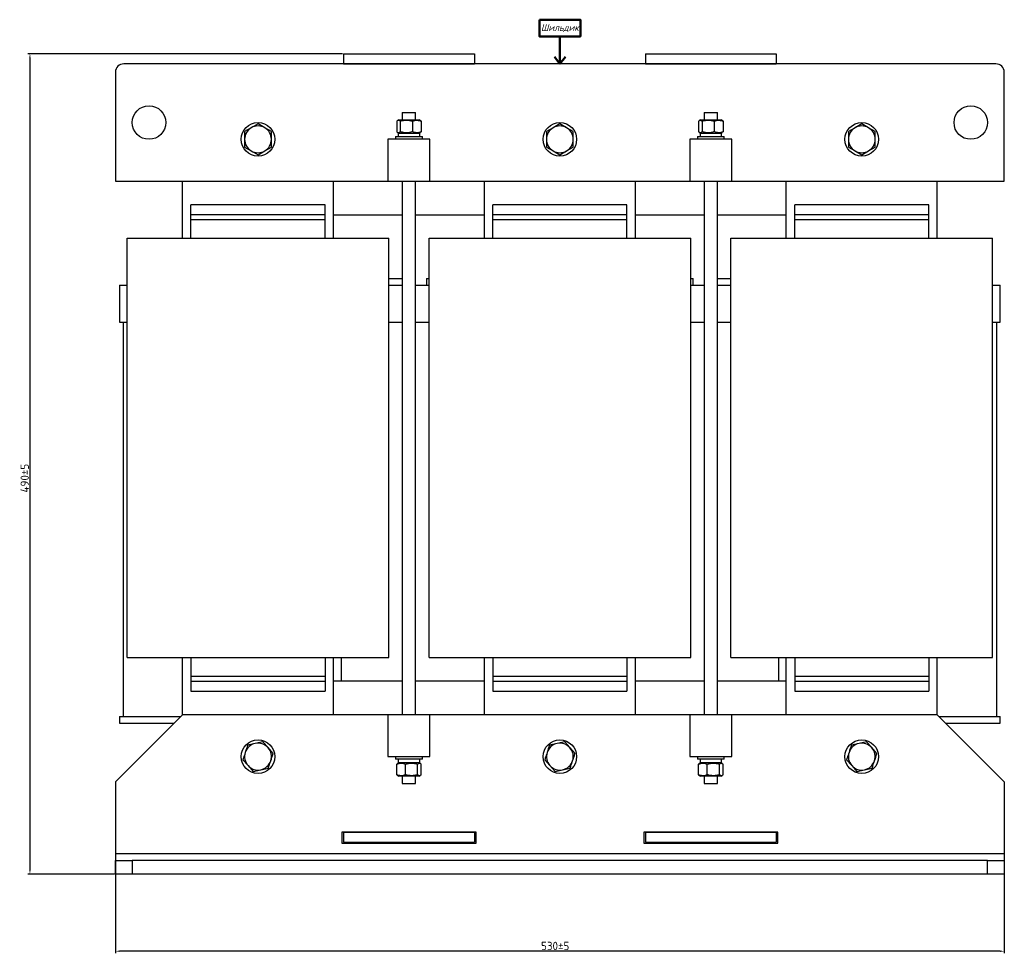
# Model space of a CAD drawing. Header units: millimetres. Extents: x -674 to 673, y -298 to 908.
# Tile 2 of 3: x -648 to -61, y 352 to 908. Entities that reach past the tile are written whole.
import ezdxf

# ---------------------------------------------------------------- set-up
doc = ezdxf.new("R2010")
doc.units = ezdxf.units.MM
doc.layers.get('0').update_dxf_attribs({"lineweight": 50})
doc.styles.add('GOST-2.304_Type-B', font='GOST Common.ttf')
doc.styles.add('GOST-2.304_Type-B_italic', font='GOST Common Italic.ttf')
doc.dimstyles.new('ISO-25', dxfattribs={"dimtxt": 5, "dimasz": 2.5, "dimexe": 1.25, "dimexo": 0.625, "dimtad": 1, "dimtoh": 1, "dimdec": 0, "dimtxsty": 'GOST-2.304_Type-B', "dimcen": 2.5, "dimadec": 0, "dimazin": 0, "dimtfac": 1, "dimtdec": 0, "dimtmove": 0, "dimatfit": 3, "dimfxl": 1, "dimarcsym": 0})

# ---------------------------------------------------------------- blocks, each defined once
blk = doc.blocks.new('Шильдик_2')
for p, q in [((0, 16.33), (0, 0)), ((0, 0), (-3.2, 4.27)), ((0, 0), (3.39, 4.27))]:
    blk.add_line(p, q)
blk.add_lwpolyline([(-12.21, 26.31), (12.21, 26.31), (12.21, 16.33), (-12.21, 16.33)], close=True)
at = {"insert": (0, 21.32), "char_height": 4, "width": 24.4105, "attachment_point": 5, "style": 'GOST-2.304_Type-B_italic'}
blk.add_mtext('Шильдик', dxfattribs=at)
blk = doc.blocks.new('*D61')
at = {"color": 0, "linetype": 'Continuous', "lineweight": -2, "transparency": 16777216}
for p, q in [((-591.03, 424.35), (-591.03, 351.72)), ((-61.03, 424.35), (-61.03, 351.72)), ((-63.53, 352.97), (-588.53, 352.97))]:
    blk.add_line(p, q, dxfattribs=at)
at = {"color": 0, "linetype": 'Continuous', "transparency": 16777216}
for points in [[(-588.53, 353.39), (-588.53, 352.56), (-591.03, 352.97)], [(-63.53, 353.39), (-63.53, 352.56), (-61.03, 352.97)]]:
    blk.add_solid(points, dxfattribs=at)
at = {"layer": 'Defpoints', "color": 0, "linetype": 'Continuous', "transparency": 16777216}
for p in [(-591.03, 424.97), (-61.03, 424.97), (-591.03, 352.97)]:
    blk.add_point(p, dxfattribs=at)
at = {"color": 0, "linetype": 'Continuous', "lineweight": 18, "transparency": 16777216, "insert": (-328.84, 358.6), "char_height": 5, "attachment_point": 2, "style": 'GOST-2.304_Type-B'}
blk.add_mtext('530±5', dxfattribs=at)
blk = doc.blocks.new('*D62')
at = {"color": 0, "linetype": 'Continuous', "lineweight": -2, "transparency": 16777216}
for p, q in [((-455.66, 887.97), (-643.28, 887.97)), ((-642.03, 885.47), (-642.03, 401.47)), ((-591.66, 398.97), (-643.28, 398.97))]:
    blk.add_line(p, q, dxfattribs=at)
at = {"color": 0, "linetype": 'Continuous', "transparency": 16777216}
for points in [[(-642.45, 885.47), (-641.62, 885.47), (-642.03, 887.97)], [(-642.45, 401.47), (-641.62, 401.47), (-642.03, 398.97)]]:
    blk.add_solid(points, dxfattribs=at)
at = {"layer": 'Defpoints', "color": 0, "linetype": 'Continuous', "transparency": 16777216}
for p in [(-455.03, 887.97), (-642.03, 398.97), (-591.03, 398.97)]:
    blk.add_point(p, dxfattribs=at)
at = {"color": 0, "linetype": 'Continuous', "lineweight": 18, "transparency": 16777216, "insert": (-647.66, 634.97), "char_height": 5, "attachment_point": 2, "rotation": 90, "style": 'GOST-2.304_Type-B'}
blk.add_mtext('490±5', dxfattribs=at)

msp = doc.modelspace()

# ---------------------------------------------------------------- linework, layer by layer
at = {"color": 7, "linetype": 'Continuous', "lineweight": 25}
for p, q in [((-455.03, 887.97), (-455.03, 881.97)), ((-455.03, 887.97), (-377.03, 887.97)), ((-377.03, 887.97), (-377.03, 881.97)), ((-275.03, 887.97), (-197.03, 887.97)), ((-275.03, 887.97), (-275.03, 881.97)), ((-197.03, 887.97), (-197.03, 881.97)), ((-66.03, 881.97), (-586.03, 881.97)), ((-455.03, 881.97), (-377.03, 881.97)), ((-275.03, 881.97), (-197.03, 881.97)), ((-591.03, 876.97), (-591.03, 811.97)), ((-61.03, 811.97), (-61.03, 876.97)), ((-420.03, 852.97), (-420.03, 848.57)), ((-420.03, 852.97), (-412.03, 852.97)), ((-412.03, 848.57), (-412.03, 852.97)), ((-240.03, 852.97), (-240.03, 848.57)), ((-240.03, 852.97), (-232.03, 852.97)), ((-232.03, 848.57), (-232.03, 852.97)), ((-506.03, 846.21), (-510.03, 843.9)), ((-502.03, 843.9), (-506.03, 846.21)), ((-423.32, 847.77), (-423.32, 841.47)), ((-422.16, 848.57), (-422.8, 848.2)), ((-422.16, 848.57), (-410.09, 848.57)), ((-421.23, 847.77), (-421.23, 841.47)), ((-413.94, 847.77), (-413.94, 841.47)), ((-410.09, 848.57), (-409.91, 848.57)), ((-409.26, 848.2), (-409.91, 848.57)), ((-408.74, 847.77), (-409.26, 848.19)), ((-408.74, 847.77), (-408.74, 841.47)), ((-326.03, 846.21), (-330.03, 843.9)), ((-322.03, 843.9), (-326.03, 846.21)), ((-243.32, 847.77), (-243.32, 841.47)), ((-242.16, 848.57), (-242.8, 848.2)), ((-242.16, 848.57), (-230.09, 848.57)), ((-241.23, 847.77), (-241.23, 841.47)), ((-233.94, 847.77), (-233.94, 841.47)), ((-230.09, 848.57), (-229.91, 848.57)), ((-229.26, 848.2), (-229.91, 848.57)), ((-228.74, 847.77), (-229.26, 848.19)), ((-228.74, 847.77), (-228.74, 841.47)), ((-146.03, 846.21), (-150.03, 843.9)), ((-142.03, 843.9), (-146.03, 846.21)), ((-510.03, 843.9), (-514.03, 841.59)), ((-498.03, 841.59), (-502.03, 843.9)), ((-422.85, 841.07), (-422.16, 840.67)), ((-422.47, 840.67), (-422.47, 838.57)), ((-422.47, 840.67), (-409.59, 840.67)), ((-409.91, 840.67), (-409.21, 841.07)), ((-409.59, 838.57), (-409.59, 840.67)), ((-409.26, 841.16), (-408.74, 841.47)), ((-330.03, 843.9), (-334.03, 841.59)), ((-318.03, 841.59), (-322.03, 843.9)), ((-242.85, 841.07), (-242.16, 840.67)), ((-242.47, 840.67), (-242.47, 838.57)), ((-242.47, 840.67), (-229.59, 840.67)), ((-229.91, 840.67), (-229.21, 841.07)), ((-229.59, 838.57), (-229.59, 840.67)), ((-229.26, 841.16), (-228.74, 841.47)), ((-150.03, 843.9), (-154.03, 841.59)), ((-138.03, 841.59), (-142.03, 843.9)), ((-428.53, 836.97), (-428.53, 811.97)), ((-403.53, 836.97), (-428.53, 836.97)), ((-424.03, 838.57), (-424.03, 836.97)), ((-424.03, 838.57), (-408.03, 838.57)), ((-408.03, 836.97), (-408.03, 838.57)), ((-403.53, 811.97), (-403.53, 836.97)), ((-223.53, 836.97), (-248.53, 836.97)), ((-248.53, 836.97), (-248.53, 811.97)), ((-244.03, 838.57), (-244.03, 836.97)), ((-244.03, 838.57), (-228.03, 838.57)), ((-228.03, 836.97), (-228.03, 838.57)), ((-223.53, 811.97), (-223.53, 836.97)), ((-514.03, 832.35), (-510.03, 830.04)), ((-510.03, 830.04), (-506.03, 827.73)), ((-506.03, 827.73), (-502.03, 830.04)), ((-502.03, 830.04), (-498.03, 832.35)), ((-334.03, 832.35), (-330.03, 830.04)), ((-330.03, 830.04), (-326.03, 827.73)), ((-326.03, 827.73), (-322.03, 830.04)), ((-322.03, 830.04), (-318.03, 832.35)), ((-154.03, 832.35), (-150.03, 830.04)), ((-150.03, 830.04), (-146.03, 827.73)), ((-146.03, 827.73), (-142.03, 830.04)), ((-142.03, 830.04), (-138.03, 832.35)), ((-591.03, 811.97), (-428.53, 811.97)), ((-551.03, 777.97), (-551.03, 811.97)), ((-461.03, 777.97), (-461.03, 811.97)), ((-428.53, 811.97), (-403.53, 811.97)), ((-420.03, 811.97), (-420.03, 493.97)), ((-412.03, 493.97), (-412.03, 811.97)), ((-403.53, 811.97), (-248.53, 811.97)), ((-371.03, 777.97), (-371.03, 811.97)), ((-281.03, 777.97), (-281.03, 811.97)), ((-248.53, 811.97), (-223.53, 811.97)), ((-240.03, 811.97), (-240.03, 493.97)), ((-232.03, 493.97), (-232.03, 811.97)), ((-223.53, 811.97), (-61.03, 811.97)), ((-191.03, 777.97), (-191.03, 811.97)), ((-101.03, 777.97), (-101.03, 811.97)), ((-466.03, 797.97), (-546.03, 797.97)), ((-546.03, 791.97), (-546.03, 797.97)), ((-466.03, 791.97), (-466.03, 797.97)), ((-286.03, 797.97), (-366.03, 797.97)), ((-366.03, 791.97), (-366.03, 797.97)), ((-286.03, 791.97), (-286.03, 797.97)), ((-106.03, 797.97), (-186.03, 797.97)), ((-186.03, 791.97), (-186.03, 797.97)), ((-106.03, 791.97), (-106.03, 797.97)), ((-466.03, 791.97), (-546.03, 791.97)), ((-546.03, 788.97), (-546.03, 791.97)), ((-466.03, 788.97), (-546.03, 788.97)), ((-546.03, 777.97), (-546.03, 788.97)), ((-466.03, 788.97), (-466.03, 791.97)), ((-466.03, 777.97), (-466.03, 788.97)), ((-461.03, 791.97), (-420.03, 791.97)), ((-412.03, 791.97), (-371.03, 791.97)), ((-286.03, 791.97), (-366.03, 791.97)), ((-366.03, 788.97), (-366.03, 791.97)), ((-286.03, 788.97), (-366.03, 788.97)), ((-366.03, 777.97), (-366.03, 788.97)), ((-286.03, 788.97), (-286.03, 791.97)), ((-286.03, 777.97), (-286.03, 788.97)), ((-281.03, 791.97), (-240.03, 791.97)), ((-232.03, 791.97), (-191.03, 791.97)), ((-106.03, 791.97), (-186.03, 791.97)), ((-186.03, 788.97), (-186.03, 791.97)), ((-106.03, 788.97), (-186.03, 788.97)), ((-186.03, 777.97), (-186.03, 788.97)), ((-106.03, 788.97), (-106.03, 791.97)), ((-106.03, 777.97), (-106.03, 788.97)), ((-584.03, 527.97), (-584.03, 777.97)), ((-584.03, 777.97), (-552.03, 777.97)), ((-552.03, 777.97), (-460.03, 777.97)), ((-460.03, 777.97), (-428.03, 777.97)), ((-428.03, 527.97), (-428.03, 777.97)), ((-404.03, 527.97), (-404.03, 777.97)), ((-404.03, 777.97), (-372.03, 777.97)), ((-372.03, 777.97), (-280.03, 777.97)), ((-280.03, 777.97), (-248.03, 777.97)), ((-248.03, 527.97), (-248.03, 777.97)), ((-224.03, 527.97), (-224.03, 777.97)), ((-224.03, 777.97), (-192.03, 777.97)), ((-192.03, 777.97), (-100.03, 777.97)), ((-100.03, 777.97), (-68.03, 777.97)), ((-68.03, 527.97), (-68.03, 777.97)), ((-428.03, 753.97), (-420.03, 753.97)), ((-405.53, 753.97), (-405.53, 749.97)), ((-405.53, 753.97), (-404.03, 753.97)), ((-248.03, 753.97), (-246.53, 753.97)), ((-246.53, 749.97), (-246.53, 753.97)), ((-232.03, 753.97), (-224.03, 753.97)), ((-588.53, 749.97), (-588.53, 727.97)), ((-588.53, 749.97), (-584.03, 749.97)), ((-428.03, 749.97), (-420.03, 749.97)), ((-412.03, 749.97), (-404.03, 749.97)), ((-248.03, 749.97), (-240.03, 749.97)), ((-232.03, 749.97), (-224.03, 749.97)), ((-68.03, 749.97), (-63.53, 749.97)), ((-63.53, 727.97), (-63.53, 749.97)), ((-588.53, 727.97), (-584.03, 727.97)), ((-586.53, 727.97), (-586.53, 492.97)), ((-428.03, 727.97), (-420.03, 727.97)), ((-412.03, 727.97), (-404.03, 727.97)), ((-248.03, 727.97), (-240.03, 727.97)), ((-232.03, 727.97), (-224.03, 727.97)), ((-68.03, 727.97), (-63.53, 727.97)), ((-65.53, 492.97), (-65.53, 727.97)), ((-584.03, 527.97), (-552.03, 527.97)), ((-552.03, 527.97), (-546.03, 527.97)), ((-551.03, 493.97), (-551.03, 527.97)), ((-546.03, 527.97), (-546.03, 516.97)), ((-546.03, 527.97), (-466.03, 527.97)), ((-466.03, 527.97), (-466.03, 516.97)), ((-466.03, 527.97), (-460.03, 527.97)), ((-461.03, 493.97), (-461.03, 527.97)), ((-460.03, 527.97), (-428.03, 527.97)), ((-456.53, 527.97), (-456.53, 513.97)), ((-404.03, 527.97), (-372.03, 527.97)), ((-372.03, 527.97), (-366.03, 527.97)), ((-371.03, 493.97), (-371.03, 527.97)), ((-366.03, 527.97), (-366.03, 516.97)), ((-366.03, 527.97), (-286.03, 527.97)), ((-286.03, 527.97), (-286.03, 516.97)), ((-286.03, 527.97), (-280.03, 527.97)), ((-281.03, 493.97), (-281.03, 527.97)), ((-280.03, 527.97), (-248.03, 527.97)), ((-224.03, 527.97), (-192.03, 527.97)), ((-195.53, 513.97), (-195.53, 527.97)), ((-192.03, 527.97), (-186.03, 527.97)), ((-191.03, 493.97), (-191.03, 527.97)), ((-186.03, 527.97), (-186.03, 516.97)), ((-186.03, 527.97), (-106.03, 527.97)), ((-106.03, 527.97), (-106.03, 516.97)), ((-106.03, 527.97), (-100.03, 527.97)), ((-101.03, 493.97), (-101.03, 527.97)), ((-100.03, 527.97), (-68.03, 527.97)), ((-546.03, 516.97), (-546.03, 513.97)), ((-546.03, 516.97), (-466.03, 516.97)), ((-466.03, 516.97), (-466.03, 513.97)), ((-366.03, 516.97), (-366.03, 513.97)), ((-366.03, 516.97), (-286.03, 516.97)), ((-286.03, 516.97), (-286.03, 513.97)), ((-186.03, 516.97), (-186.03, 513.97)), ((-186.03, 516.97), (-106.03, 516.97)), ((-106.03, 516.97), (-106.03, 513.97)), ((-546.03, 513.97), (-466.03, 513.97)), ((-546.03, 513.97), (-546.03, 507.97)), ((-466.03, 513.97), (-466.03, 507.97)), ((-420.03, 513.97), (-461.03, 513.97)), ((-371.03, 513.97), (-412.03, 513.97)), ((-366.03, 513.97), (-286.03, 513.97)), ((-366.03, 513.97), (-366.03, 507.97)), ((-286.03, 513.97), (-286.03, 507.97)), ((-240.03, 513.97), (-281.03, 513.97)), ((-191.03, 513.97), (-232.03, 513.97)), ((-186.03, 513.97), (-106.03, 513.97)), ((-186.03, 513.97), (-186.03, 507.97)), ((-106.03, 513.97), (-106.03, 507.97)), ((-546.03, 507.97), (-466.03, 507.97)), ((-366.03, 507.97), (-286.03, 507.97)), ((-186.03, 507.97), (-106.03, 507.97)), ((-551.03, 493.97), (-591.03, 453.97)), ((-428.53, 493.97), (-551.03, 493.97)), ((-428.53, 493.97), (-428.53, 468.97)), ((-403.53, 493.97), (-428.53, 493.97)), ((-403.53, 468.97), (-403.53, 493.97)), ((-248.53, 493.97), (-403.53, 493.97)), ((-223.53, 493.97), (-248.53, 493.97)), ((-248.53, 493.97), (-248.53, 468.97)), ((-223.53, 468.97), (-223.53, 493.97)), ((-101.03, 493.97), (-223.53, 493.97)), ((-61.03, 453.97), (-101.03, 493.97)), ((-588.53, 492.97), (-588.53, 488.97)), ((-588.53, 492.97), (-552.03, 492.97)), ((-588.53, 488.97), (-556.03, 488.97)), ((-100.03, 492.97), (-63.53, 492.97)), ((-96.03, 488.97), (-63.53, 488.97)), ((-63.53, 488.97), (-63.53, 492.97)), ((-507.67, 476.8), (-512.19, 475.85)), ((-503.15, 477.75), (-507.67, 476.8)), ((-500.07, 474.31), (-503.15, 477.75)), ((-327.67, 476.8), (-332.19, 475.85)), ((-323.15, 477.75), (-327.67, 476.8)), ((-320.07, 474.31), (-323.15, 477.75)), ((-147.67, 476.8), (-152.19, 475.85)), ((-143.15, 477.75), (-147.67, 476.8)), ((-140.07, 474.31), (-143.15, 477.75)), ((-496.99, 470.87), (-500.07, 474.31)), ((-316.99, 470.87), (-320.07, 474.31)), ((-136.99, 470.87), (-140.07, 474.31)), ((-515.07, 467.08), (-511.99, 463.64)), ((-428.53, 468.97), (-403.53, 468.97)), ((-424.03, 468.97), (-424.03, 467.37)), ((-408.03, 467.37), (-424.03, 467.37)), ((-422.8, 464.78), (-423.32, 464.47)), ((-423.32, 458.17), (-423.32, 464.47)), ((-422.16, 465.27), (-422.85, 464.87)), ((-422.47, 467.37), (-422.47, 465.27)), ((-409.59, 465.27), (-422.47, 465.27)), ((-418.12, 458.17), (-418.12, 464.47)), ((-410.84, 458.17), (-410.84, 464.47)), ((-409.21, 464.87), (-409.91, 465.27)), ((-409.59, 465.27), (-409.59, 467.37)), ((-408.74, 458.17), (-408.74, 464.47)), ((-408.03, 467.37), (-408.03, 468.97)), ((-335.07, 467.08), (-331.99, 463.64)), ((-248.53, 468.97), (-223.53, 468.97)), ((-244.03, 468.97), (-244.03, 467.37)), ((-228.03, 467.37), (-244.03, 467.37)), ((-242.8, 464.78), (-243.32, 464.47)), ((-243.32, 458.17), (-243.32, 464.47)), ((-242.16, 465.27), (-242.85, 464.87)), ((-242.47, 467.37), (-242.47, 465.27)), ((-229.59, 465.27), (-242.47, 465.27)), ((-238.12, 458.17), (-238.12, 464.47)), ((-230.84, 458.17), (-230.84, 464.47)), ((-229.21, 464.87), (-229.91, 465.27)), ((-229.59, 465.27), (-229.59, 467.37)), ((-228.74, 458.17), (-228.74, 464.47)), ((-228.03, 467.37), (-228.03, 468.97)), ((-155.07, 467.08), (-151.99, 463.64)), ((-511.99, 463.64), (-508.91, 460.19)), ((-508.91, 460.19), (-504.39, 461.14)), ((-504.39, 461.14), (-499.87, 462.09)), ((-423.32, 458.17), (-422.8, 457.75)), ((-331.99, 463.64), (-328.91, 460.19)), ((-328.91, 460.19), (-324.39, 461.14)), ((-324.39, 461.14), (-319.87, 462.09)), ((-243.32, 458.17), (-242.8, 457.75)), ((-151.99, 463.64), (-148.91, 460.19)), ((-148.91, 460.19), (-144.39, 461.14)), ((-144.39, 461.14), (-139.87, 462.09)), ((-591.03, 453.97), (-591.03, 410.97)), ((-422.8, 457.74), (-422.16, 457.37)), ((-421.98, 457.37), (-422.16, 457.37)), ((-409.91, 457.37), (-421.98, 457.37)), ((-420.03, 457.37), (-420.03, 452.97)), ((-420.03, 452.97), (-412.03, 452.97)), ((-412.03, 452.97), (-412.03, 457.37)), ((-409.91, 457.37), (-409.26, 457.74)), ((-242.8, 457.74), (-242.16, 457.37)), ((-241.98, 457.37), (-242.16, 457.37)), ((-229.91, 457.37), (-241.98, 457.37)), ((-240.03, 457.37), (-240.03, 452.97)), ((-240.03, 452.97), (-232.03, 452.97)), ((-232.03, 452.97), (-232.03, 457.37)), ((-229.91, 457.37), (-229.26, 457.74)), ((-61.03, 453.97), (-61.03, 410.97)), ((-456.03, 423.97), (-456.03, 417.47)), ((-376.03, 423.97), (-456.03, 423.97)), ((-455.03, 423.97), (-455.03, 417.97)), ((-455.03, 423.97), (-377.03, 423.97)), ((-377.03, 423.97), (-377.03, 417.97)), ((-376.03, 417.47), (-376.03, 423.97)), ((-276.03, 423.97), (-276.03, 417.47)), ((-196.03, 423.97), (-276.03, 423.97)), ((-275.03, 423.97), (-275.03, 417.97)), ((-275.03, 423.97), (-197.03, 423.97)), ((-197.03, 423.97), (-197.03, 417.97)), ((-196.03, 417.47), (-196.03, 423.97)), ((-456.03, 417.47), (-376.03, 417.47)), ((-455.03, 417.97), (-377.03, 417.97)), ((-276.03, 417.47), (-196.03, 417.47)), ((-275.03, 417.97), (-197.03, 417.97)), ((-61.03, 410.97), (-591.03, 410.97)), ((-591.03, 410.97), (-591.03, 406.97)), ((-591.03, 398.97), (-591.03, 406.97)), ((-591.03, 406.97), (-581.03, 406.97)), ((-581.03, 406.97), (-581.03, 398.97)), ((-71.03, 406.97), (-581.03, 406.97)), ((-71.03, 398.97), (-71.03, 406.97)), ((-71.03, 406.97), (-61.03, 406.97)), ((-61.03, 410.97), (-61.03, 406.97)), ((-61.03, 406.97), (-61.03, 398.97)), ((-581.03, 398.97), (-591.03, 398.97)), ((-71.03, 398.97), (-581.03, 398.97)), ((-61.03, 398.97), (-71.03, 398.97))]:
    msp.add_line(p, q, dxfattribs=at)
for centre in [(-571.03, 846.97), (-81.03, 846.97), (-506.03, 836.97), (-326.03, 836.97), (-146.03, 836.97), (-506.03, 468.97), (-326.03, 468.97), (-146.03, 468.97)]:
    msp.add_circle(centre, 10, dxfattribs=at)
for centre, radius, start, end in [((-586.03, 876.97), 5, 90, 180), ((-66.03, 876.97), 5, 0, 90), ((-506.03, 836.97), 8, 120, 180), ((-506.03, 836.97), 8, 60, 120), ((-506.03, 836.97), 8, 0, 60), ((-326.03, 836.97), 8, 120, 180), ((-326.03, 836.97), 8, 60, 120), ((-326.03, 836.97), 8, 0, 60), ((-146.03, 836.97), 8, 120, 180), ((-146.03, 836.97), 8, 60, 120), ((-146.03, 836.97), 8, 0, 60), ((-506.03, 836.97), 8, 180, 240), ((-506.03, 836.97), 8, 300, 0), ((-326.03, 836.97), 8, 180, 240), ((-326.03, 836.97), 8, 300, 0), ((-146.03, 836.97), 8, 180, 240), ((-146.03, 836.97), 8, 300, 0), ((-506.03, 836.97), 8, 240, 300), ((-326.03, 836.97), 8, 240, 300), ((-146.03, 836.97), 8, 240, 300), ((-506.03, 468.97), 8, 101.84203, 161.84203), ((-506.03, 468.97), 8, 41.84203, 101.84203), ((-326.03, 468.97), 8, 101.84203, 161.84203), ((-326.03, 468.97), 8, 41.84203, 101.84203), ((-146.03, 468.97), 8, 101.84203, 161.84203), ((-146.03, 468.97), 8, 41.84203, 101.84203), ((-506.03, 468.97), 8, 161.84203, 221.84203), ((-506.03, 468.97), 8, 341.84203, 41.84203), ((-326.03, 468.97), 8, 161.84203, 221.84203), ((-326.03, 468.97), 8, 341.84203, 41.84203), ((-146.03, 468.97), 8, 161.84203, 221.84203), ((-146.03, 468.97), 8, 341.84203, 41.84203), ((-506.03, 468.97), 8, 281.84203, 341.84203), ((-326.03, 468.97), 8, 281.84203, 341.84203), ((-146.03, 468.97), 8, 281.84203, 341.84203), ((-506.03, 468.97), 8, 221.84203, 281.84203), ((-326.03, 468.97), 8, 221.84203, 281.84203), ((-146.03, 468.97), 8, 221.84203, 281.84203)]:
    msp.add_arc(centre, radius, start, end, dxfattribs=at)
for points, knots in [([(-423.32, 847.77), (-423.14, 847.94), (-422.77, 848.28), (-422.06, 848.46), (-421.55, 848.04), (-421.23, 847.77)], [0, 0, 0, 0, 0.264862, 0.535468, 1, 1, 1, 1]), ([(-421.23, 847.77), (-420.36, 848), (-418.28, 848.52), (-415.76, 848.29), (-414.25, 847.86), (-413.94, 847.77)], [0, 0, 0, 0, 0.363714, 0.867898, 1, 1, 1, 1]), ([(-413.94, 847.77), (-413.49, 847.94), (-412.58, 848.28), (-410.81, 848.46), (-409.54, 848.04), (-408.74, 847.77)], [0, 0, 0, 0, 0.264862, 0.535468, 1, 1, 1, 1]), ([(-243.32, 847.77), (-243.14, 847.94), (-242.77, 848.28), (-242.06, 848.46), (-241.55, 848.04), (-241.23, 847.77)], [0, 0, 0, 0, 0.264862, 0.535468, 1, 1, 1, 1]), ([(-241.23, 847.77), (-240.36, 848), (-238.28, 848.52), (-235.76, 848.29), (-234.25, 847.86), (-233.94, 847.77)], [0, 0, 0, 0, 0.363714, 0.867898, 1, 1, 1, 1]), ([(-233.94, 847.77), (-233.49, 847.94), (-232.58, 848.28), (-230.81, 848.46), (-229.54, 848.04), (-228.74, 847.77)], [0, 0, 0, 0, 0.264862, 0.535468, 1, 1, 1, 1]), ([(-514.03, 841.59), (-514.03, 841.55), (-514.03, 840.03), (-514.03, 838.48), (-514.03, 836.97)], [0, 0, 0, 0, 0.026995, 1, 1, 1, 1]), ([(-498.03, 836.97), (-498.03, 838.48), (-498.03, 840.03), (-498.03, 841.55), (-498.03, 841.59)], [0, 0, 0, 0, 0.973005, 1, 1, 1, 1]), ([(-421.23, 841.47), (-421.41, 841.3), (-421.78, 840.97), (-422.49, 840.78), (-423, 841.2), (-423.32, 841.47)], [0, 0, 0, 0, 0.2648623, 0.535468, 1, 1, 1, 1]), ([(-413.94, 841.47), (-414.25, 841.38), (-415.76, 840.96), (-418.28, 840.72), (-420.36, 841.25), (-421.23, 841.47)], [0, 0, 0, 0, 0.132102, 0.636286, 1, 1, 1, 1]), ([(-408.74, 841.47), (-409.2, 841.3), (-410.11, 840.97), (-411.88, 840.78), (-413.14, 841.2), (-413.94, 841.47)], [0, 0, 0, 0, 0.264862, 0.535468, 1, 1, 1, 1]), ([(-334.03, 841.59), (-334.03, 841.55), (-334.03, 840.03), (-334.03, 838.48), (-334.03, 836.97)], [0, 0, 0, 0, 0.026995, 1, 1, 1, 1]), ([(-318.03, 836.97), (-318.03, 838.48), (-318.03, 840.03), (-318.03, 841.55), (-318.03, 841.59)], [0, 0, 0, 0, 0.973005, 1, 1, 1, 1]), ([(-241.23, 841.47), (-241.41, 841.3), (-241.78, 840.97), (-242.49, 840.78), (-243, 841.2), (-243.32, 841.47)], [0, 0, 0, 0, 0.264862, 0.535468, 1, 1, 1, 1]), ([(-233.94, 841.47), (-234.25, 841.38), (-235.76, 840.96), (-238.28, 840.72), (-240.36, 841.25), (-241.23, 841.47)], [0, 0, 0, 0, 0.132102, 0.636286, 1, 1, 1, 1]), ([(-228.74, 841.47), (-229.2, 841.3), (-230.11, 840.97), (-231.88, 840.78), (-233.14, 841.2), (-233.94, 841.47)], [0, 0, 0, 0, 0.2648623, 0.535468, 1, 1, 1, 1]), ([(-154.03, 841.59), (-154.03, 841.55), (-154.03, 840.03), (-154.03, 838.48), (-154.03, 836.97)], [0, 0, 0, 0, 0.026995, 1, 1, 1, 1]), ([(-138.03, 836.97), (-138.03, 838.48), (-138.03, 840.03), (-138.03, 841.55), (-138.03, 841.59)], [0, 0, 0, 0, 0.973005, 1, 1, 1, 1]), ([(-514.03, 836.97), (-514.03, 835.81), (-514.03, 834.26), (-514.03, 832.74), (-514.03, 832.35)], [0, 0, 0, 0, 0.746933, 1, 1, 1, 1]), ([(-498.03, 832.35), (-498.03, 832.74), (-498.03, 834.26), (-498.03, 835.81), (-498.03, 836.97)], [0, 0, 0, 0, 0.253067, 1, 1, 1, 1]), ([(-334.03, 836.97), (-334.03, 835.81), (-334.03, 834.26), (-334.03, 832.74), (-334.03, 832.35)], [0, 0, 0, 0, 0.746933, 1, 1, 1, 1]), ([(-318.03, 832.35), (-318.03, 832.74), (-318.03, 834.26), (-318.03, 835.81), (-318.03, 836.97)], [0, 0, 0, 0, 0.253067, 1, 1, 1, 1]), ([(-154.03, 836.97), (-154.03, 835.81), (-154.03, 834.26), (-154.03, 832.74), (-154.03, 832.35)], [0, 0, 0, 0, 0.746933, 1, 1, 1, 1]), ([(-138.03, 832.35), (-138.03, 832.74), (-138.03, 834.26), (-138.03, 835.81), (-138.03, 836.97)], [0, 0, 0, 0, 0.253067, 1, 1, 1, 1]), ([(-512.19, 475.85), (-512.21, 475.81), (-512.68, 474.37), (-513.16, 472.9), (-513.63, 471.46)], [0, 0, 0, 0, 0.026995, 1, 1, 1, 1]), ([(-332.19, 475.85), (-332.21, 475.81), (-332.68, 474.37), (-333.16, 472.9), (-333.63, 471.46)], [0, 0, 0, 0, 0.026995, 1, 1, 1, 1]), ([(-152.19, 475.85), (-152.21, 475.81), (-152.68, 474.37), (-153.16, 472.9), (-153.63, 471.46)], [0, 0, 0, 0, 0.026995, 1, 1, 1, 1]), ([(-513.63, 471.46), (-514, 470.37), (-514.48, 468.89), (-514.95, 467.44), (-515.07, 467.08)], [0, 0, 0, 0, 0.746933, 1, 1, 1, 1]), ([(-498.43, 466.48), (-497.96, 467.91), (-497.48, 469.38), (-497, 470.83), (-496.99, 470.87)], [0, 0, 0, 0, 0.973005, 1, 1, 1, 1]), ([(-333.63, 471.46), (-334, 470.37), (-334.48, 468.89), (-334.95, 467.44), (-335.07, 467.08)], [0, 0, 0, 0, 0.746933, 1, 1, 1, 1]), ([(-318.43, 466.48), (-317.96, 467.91), (-317.48, 469.38), (-317, 470.83), (-316.99, 470.87)], [0, 0, 0, 0, 0.973005, 1, 1, 1, 1]), ([(-153.63, 471.46), (-154, 470.37), (-154.48, 468.89), (-154.95, 467.44), (-155.07, 467.08)], [0, 0, 0, 0, 0.746933, 1, 1, 1, 1]), ([(-138.43, 466.48), (-137.96, 467.91), (-137.48, 469.38), (-137, 470.83), (-136.99, 470.87)], [0, 0, 0, 0, 0.973005, 1, 1, 1, 1]), ([(-499.87, 462.09), (-499.75, 462.46), (-499.27, 463.91), (-498.79, 465.38), (-498.43, 466.48)], [0, 0, 0, 0, 0.253067, 1, 1, 1, 1]), ([(-423.32, 464.47), (-422.87, 464.64), (-421.96, 464.98), (-420.19, 465.16), (-418.92, 464.74), (-418.12, 464.47)], [0, 0, 0, 0, 0.264862, 0.535468, 1, 1, 1, 1]), ([(-418.12, 464.47), (-417.81, 464.56), (-416.3, 464.99), (-413.79, 465.22), (-411.71, 464.7), (-410.84, 464.47)], [0, 0, 0, 0, 0.1321017, 0.636286, 1, 1, 1, 1]), ([(-410.84, 464.47), (-410.65, 464.64), (-410.29, 464.98), (-409.58, 465.16), (-409.07, 464.74), (-408.74, 464.47)], [0, 0, 0, 0, 0.264862, 0.535468, 1, 1, 1, 1]), ([(-319.87, 462.09), (-319.75, 462.46), (-319.27, 463.91), (-318.79, 465.38), (-318.43, 466.48)], [0, 0, 0, 0, 0.253067, 1, 1, 1, 1]), ([(-243.32, 464.47), (-242.87, 464.64), (-241.96, 464.98), (-240.19, 465.16), (-238.92, 464.74), (-238.12, 464.47)], [0, 0, 0, 0, 0.264862, 0.535468, 1, 1, 1, 1]), ([(-238.12, 464.47), (-237.81, 464.56), (-236.3, 464.99), (-233.79, 465.22), (-231.71, 464.7), (-230.84, 464.47)], [0, 0, 0, 0, 0.132102, 0.636286, 1, 1, 1, 1]), ([(-230.84, 464.47), (-230.65, 464.64), (-230.29, 464.98), (-229.58, 465.16), (-229.07, 464.74), (-228.74, 464.47)], [0, 0, 0, 0, 0.264862, 0.535468, 1, 1, 1, 1]), ([(-139.87, 462.09), (-139.75, 462.46), (-139.27, 463.91), (-138.79, 465.38), (-138.43, 466.48)], [0, 0, 0, 0, 0.2530667, 1, 1, 1, 1]), ([(-418.12, 458.17), (-418.57, 458), (-419.49, 457.67), (-421.25, 457.48), (-422.52, 457.9), (-423.32, 458.17)], [0, 0, 0, 0, 0.264862, 0.535468, 1, 1, 1, 1]), ([(-410.84, 458.17), (-411.71, 457.95), (-413.79, 457.42), (-416.3, 457.66), (-417.81, 458.08), (-418.12, 458.17)], [0, 0, 0, 0, 0.363714, 0.867898, 1, 1, 1, 1]), ([(-408.74, 458.17), (-408.93, 458), (-409.29, 457.67), (-410, 457.48), (-410.51, 457.9), (-410.84, 458.17)], [0, 0, 0, 0, 0.2648623, 0.535468, 1, 1, 1, 1]), ([(-238.12, 458.17), (-238.57, 458), (-239.49, 457.67), (-241.25, 457.48), (-242.52, 457.9), (-243.32, 458.17)], [0, 0, 0, 0, 0.264862, 0.535468, 1, 1, 1, 1]), ([(-230.84, 458.17), (-231.71, 457.95), (-233.79, 457.42), (-236.3, 457.66), (-237.81, 458.08), (-238.12, 458.17)], [0, 0, 0, 0, 0.363714, 0.8678983, 1, 1, 1, 1]), ([(-228.74, 458.17), (-228.93, 458), (-229.29, 457.67), (-230, 457.48), (-230.51, 457.9), (-230.84, 458.17)], [0, 0, 0, 0, 0.264862, 0.535468, 1, 1, 1, 1])]:
    msp.add_open_spline(points, degree=3, knots=knots, dxfattribs=at)

# ---------------------------------------------------------------- block references
msp.add_blockref('Шильдик_2', (-326.03, 881.97))

# ---------------------------------------------------------------- dimensions: what is measured, and where the dimension line sits
at = {"color": 7, "linetype": 'Continuous', "lineweight": 18}
dim = msp.add_linear_dim(base=(-642.03, 398.97), p1=(-455.03, 887.97), p2=(-591.03, 398.97), angle=90, text='490±5', dimstyle='ISO-25', dxfattribs=at)
dim.commit()
dim.dimension.update_dxf_attribs({"geometry": '*D62', "text_midpoint": (-642.03, 634.97), "dimtype": 160})
dim = msp.add_linear_dim(base=(-591.03, 352.97), p1=(-61.03, 424.97), p2=(-591.03, 424.97), text='530±5', dimstyle='ISO-25', dxfattribs=at)
dim.commit()
dim.dimension.update_dxf_attribs({"geometry": '*D61', "text_midpoint": (-328.84, 352.97), "dimtype": 160})

doc.saveas('drawing.dxf')
